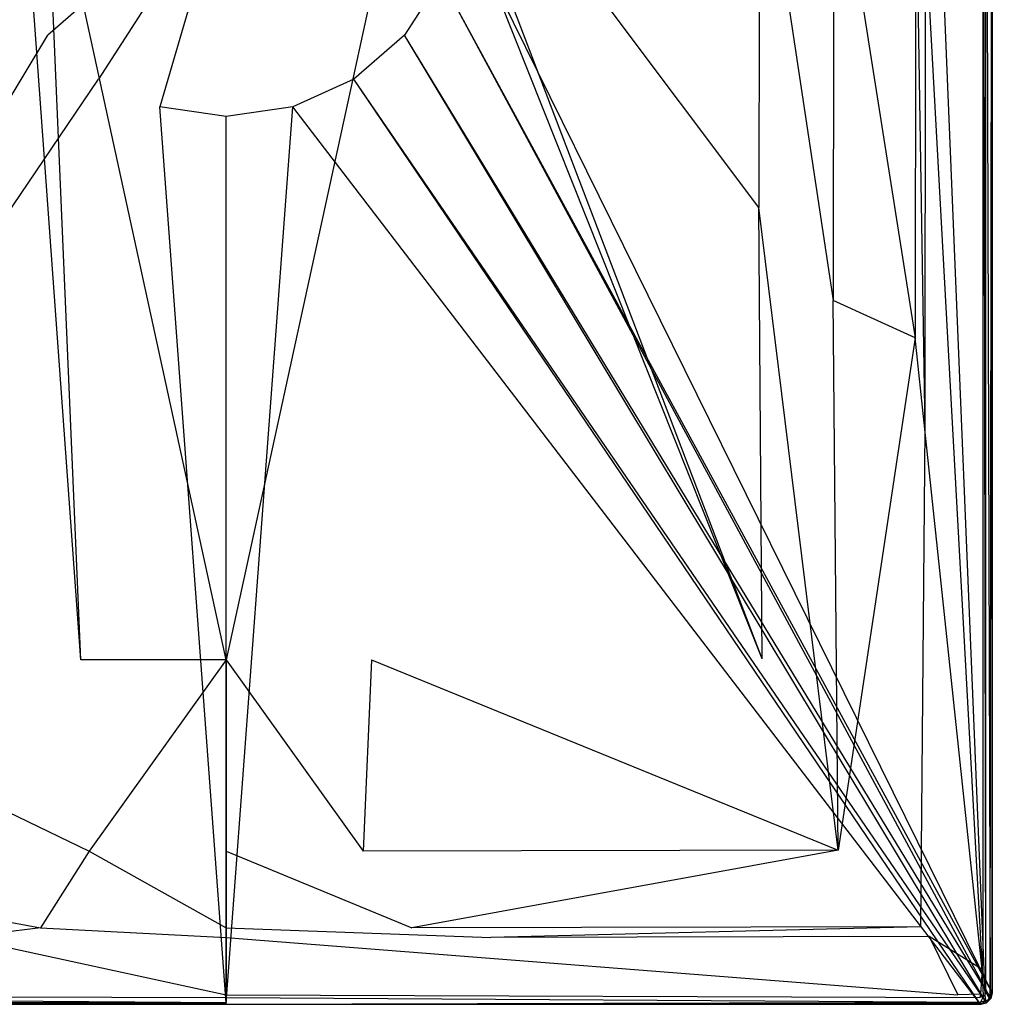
# Model space of a CAD drawing. Extents: x 0 to 0.8, y -0.8 to 0.
# Tile 2 of 7: x 0.292 to 0.8, y -0.8 to -0.286. Entities that reach past the tile are written whole.
import ezdxf

# ---------------------------------------------------------------- set-up
doc = ezdxf.new("R2010")
doc.units = 0
doc.layers.add('L0_WANNE_N_UDA8080ARA148V___0__', color=7, linetype='CONTINUOUS')

msp = doc.modelspace()

# ---------------------------------------------------------------- linework, layer by layer
at = {"layer": 'L0_WANNE_N_UDA8080ARA148V___0__', "color": 8}
for points, invisible_edges in [([(0.799483, -0.793049), (0.522017, -0.230664), (0.799501, -0.011176), (0.799483, -0.793049)], 14), ([(0.765069, -0.043614, 0.048), (0.795081, -0.768866, 0.048), (0.795081, -0.012615, 0.048), (0.765069, -0.043614, 0.048)], 14), ([(0.795081, -0.012615, 0.048), (0.7965, -0.793539, 0.048), (0.7965, -0.011237, 0.048), (0.795081, -0.012615, 0.048)], 14), ([(0.7965, -0.793539, 0.048), (0.795081, -0.012615, 0.048), (0.795081, -0.768866, 0.048), (0.7965, -0.793539, 0.048)], 13), ([(0.7965, -0.011237, 0.048), (0.798963, -0.793863, 0.046972), (0.798963, -0.010917, 0.046972), (0.7965, -0.011237, 0.048)], 14), ([(0.798963, -0.793863, 0.046972), (0.7965, -0.011237, 0.048), (0.7965, -0.793539, 0.048), (0.798963, -0.793863, 0.046972)], 13), ([(0.8, -0.010782, 0.04449), (0.798963, -0.793863, 0.046972), (0.8, -0.794, 0.04449), (0.8, -0.010782, 0.04449)], 13), ([(0.798963, -0.793863, 0.046972), (0.8, -0.010782, 0.04449), (0.798963, -0.010917, 0.046972), (0.798963, -0.793863, 0.046972)], 14), ([(0.799501, -0.011176), (0.8, -0.794), (0.799483, -0.793049), (0.799501, -0.011176)], 13), ([(0.8, -0.794), (0.799501, -0.011176), (0.8, -0.010782), (0.8, -0.794)], 14), ([(0.8, -0.010782), (0.8, -0.794, 0.000754), (0.8, -0.794), (0.8, -0.010782)], 13), ([(0.8, -0.794, 0.000754), (0.8, -0.010782), (0.8, -0.010782, 0.000754), (0.8, -0.794, 0.000754)], 14), ([(0.8, -0.794, 0.000754), (0.8, -0.010782, 0.043337), (0.8, -0.794, 0.043337), (0.8, -0.794, 0.000754)], 13), ([(0.8, -0.010782, 0.043337), (0.8, -0.794, 0.000754), (0.8, -0.010782, 0.000754), (0.8, -0.010782, 0.043337)], 14), ([(0.8, -0.010782, 0.043337), (0.8, -0.794, 0.04449), (0.8, -0.794, 0.043337), (0.8, -0.010782, 0.043337)], 13), ([(0.8, -0.794, 0.04449), (0.8, -0.010782, 0.043337), (0.8, -0.010782, 0.04449), (0.8, -0.794, 0.04449)], 14), ([(0.795081, -0.768866, 0.048), (0.765069, -0.043614, 0.048), (0.765069, -0.24239, 0.048), (0.795081, -0.768866, 0.048)], 13), ([(0.678016, -0.383881, 0.0464), (0.509949, -0.159739, 0.039572), (0.509301, -0.172786, 0.039587), (0.678016, -0.383881, 0.0464)], 14), ([(0.67844, -0.177831, 0.046396), (0.509949, -0.159739, 0.039572), (0.678016, -0.383881, 0.0464), (0.67844, -0.177831, 0.046396)], 14), ([(0.292733, -0.185862, 0.039605), (0.290699, -0.172786, 0.039587), (0.12022, -0.619586, 0.046404), (0.292733, -0.185862, 0.039605)], 14), ([(0.67978, -0.619586, 0.046404), (0.509301, -0.172786, 0.039587), (0.507267, -0.185862, 0.039605), (0.67978, -0.619586, 0.046404)], 14), ([(0.67978, -0.619586, 0.046404), (0.678016, -0.383881, 0.0464), (0.509301, -0.172786, 0.039587), (0.67978, -0.619586, 0.046404)], 14), ([(0.716887, -0.432516, 0.047969), (0.67844, -0.177831, 0.046396), (0.678016, -0.383881, 0.0464), (0.716887, -0.432516, 0.047969)], 13), ([(0.67844, -0.177831, 0.046396), (0.716887, -0.432516, 0.047969), (0.71726, -0.182, 0.047968), (0.67844, -0.177831, 0.046396)], 14), ([(0.759639, -0.452022, 0.048), (0.71726, -0.182, 0.047968), (0.716887, -0.432516, 0.047969), (0.759639, -0.452022, 0.048)], 13), ([(0.71726, -0.182, 0.047968), (0.759639, -0.452022, 0.048), (0.76, -0.20442, 0.048), (0.71726, -0.182, 0.047968)], 14), ([(0.324162, -0.620064, 0.046418), (0.292733, -0.185862, 0.039605), (0.12022, -0.619586, 0.046404), (0.324162, -0.620064, 0.046418)], 14), ([(0.324162, -0.620064, 0.046418), (0.305575, -0.186385, 0.039676), (0.292733, -0.185862, 0.039605), (0.324162, -0.620064, 0.046418)], 14), ([(0.4, -0.620064, 0.0464), (0.305575, -0.186385, 0.039676), (0.324162, -0.620064, 0.046418), (0.4, -0.620064, 0.0464)], 14), ([(0.4, -0.186385, 0.039602), (0.305575, -0.186385, 0.039676), (0.4, -0.620064, 0.0464), (0.4, -0.186385, 0.039602)], 14), ([(0.494425, -0.186385, 0.039676), (0.4, -0.186385, 0.039602), (0.4, -0.620064, 0.0464), (0.494425, -0.186385, 0.039676)], 14), ([(0.494425, -0.186385, 0.039676), (0.4, -0.620064, 0.0464), (0.475838, -0.620064, 0.046418), (0.494425, -0.186385, 0.039676)], 14), ([(0.507267, -0.185862, 0.039605), (0.494425, -0.186385, 0.039676), (0.475838, -0.620064, 0.046418), (0.507267, -0.185862, 0.039605)], 14), ([(0.67978, -0.619586, 0.046404), (0.507267, -0.185862, 0.039605), (0.475838, -0.620064, 0.046418), (0.67978, -0.619586, 0.046404)], 14), ([(0.764697, -0.49968, 0.048), (0.76, -0.20442, 0.048), (0.759639, -0.452022, 0.048), (0.764697, -0.49968, 0.048)], 13), ([(0.76, -0.20442, 0.048), (0.764697, -0.49968, 0.048), (0.765069, -0.24239, 0.048), (0.76, -0.20442, 0.048)], 14), ([(0.4, -0.213121), (0.306837, -0.293847), (0.287868, -0.26433), (0.4, -0.213121)], 14), ([(0.4, -0.213121), (0.333354, -0.316824), (0.306837, -0.293847), (0.4, -0.213121)], 14), ([(0.4, -0.213121), (0.36527, -0.331399), (0.333354, -0.316824), (0.4, -0.213121)], 14), ([(0.4, -0.336393), (0.36527, -0.331399), (0.4, -0.213121), (0.4, -0.336393)], 14), ([(0.43473, -0.331399), (0.4, -0.336393), (0.4, -0.213121), (0.43473, -0.331399)], 14), ([(0.512132, -0.26433), (0.493163, -0.293847), (0.4, -0.213121), (0.512132, -0.26433)], 14), ([(0.493163, -0.293847), (0.466646, -0.316824), (0.4, -0.213121), (0.493163, -0.293847)], 14), ([(0.466646, -0.316824), (0.43473, -0.331399), (0.4, -0.213121), (0.466646, -0.316824)], 14), ([(0.522017, -0.230664), (0.799483, -0.793049), (0.512132, -0.26433), (0.522017, -0.230664)], 13), ([(0.794642, -0.781846, 0.048), (0.765069, -0.24239, 0.048), (0.764697, -0.49968, 0.048), (0.794642, -0.781846, 0.048)], 13), ([(0.765069, -0.24239, 0.048), (0.794642, -0.781846, 0.048), (0.795081, -0.768866, 0.048), (0.765069, -0.24239, 0.048)], 14), ([(0.001353, -0.796096), (0.287868, -0.26433), (0.306837, -0.293847), (0.001353, -0.796096)], 14), ([(0.512132, -0.26433), (0.798647, -0.796096), (0.493163, -0.293847), (0.512132, -0.26433)], 13), ([(0.798647, -0.796096), (0.512132, -0.26433), (0.799483, -0.793049), (0.798647, -0.796096)], 14), ([(0.306837, -0.293847), (0.003593, -0.79833), (0.001353, -0.796096), (0.306837, -0.293847)], 13), ([(0.003593, -0.79833), (0.306837, -0.293847), (0.333354, -0.316824), (0.003593, -0.79833)], 14), ([(0.493163, -0.293847), (0.796407, -0.79833), (0.466646, -0.316824), (0.493163, -0.293847)], 13), ([(0.796407, -0.79833), (0.493163, -0.293847), (0.798647, -0.796096), (0.796407, -0.79833)], 14), ([(0.333354, -0.316824), (0.006645, -0.799159), (0.003593, -0.79833), (0.333354, -0.316824)], 13), ([(0.006645, -0.799159), (0.333354, -0.316824), (0.36527, -0.331399), (0.006645, -0.799159)], 14), ([(0.466646, -0.316824), (0.793355, -0.799159), (0.43473, -0.331399), (0.466646, -0.316824)], 13), ([(0.793355, -0.799159), (0.466646, -0.316824), (0.796407, -0.79833), (0.793355, -0.799159)], 14), ([(0.36527, -0.331399), (0.4, -0.799167), (0.006645, -0.799159), (0.36527, -0.331399)], 13), ([(0.4, -0.799167), (0.36527, -0.331399), (0.4, -0.336393), (0.4, -0.799167)], 14), ([(0.43473, -0.331399), (0.4, -0.799167), (0.4, -0.336393), (0.43473, -0.331399)], 13), ([(0.4, -0.799167), (0.43473, -0.331399), (0.793355, -0.799159), (0.4, -0.799167)], 14), ([(0.719526, -0.719515, 0.04797), (0.678016, -0.383881, 0.0464), (0.67978, -0.619586, 0.046404), (0.719526, -0.719515, 0.04797)], 14), ([(0.719526, -0.719515, 0.04797), (0.716887, -0.432516, 0.047969), (0.678016, -0.383881, 0.0464), (0.719526, -0.719515, 0.04797)], 14), ([(0.719526, -0.719515, 0.04797), (0.759639, -0.452022, 0.048), (0.716887, -0.432516, 0.047969), (0.719526, -0.719515, 0.04797)], 13), ([(0.759639, -0.452022, 0.048), (0.719526, -0.719515, 0.04797), (0.762573, -0.759538, 0.048), (0.759639, -0.452022, 0.048)], 14), ([(0.762573, -0.759538, 0.048), (0.764697, -0.49968, 0.048), (0.759639, -0.452022, 0.048), (0.762573, -0.759538, 0.048)], 13), ([(0.764697, -0.49968, 0.048), (0.762573, -0.759538, 0.048), (0.767102, -0.764609, 0.048), (0.764697, -0.49968, 0.048)], 14), ([(0.767102, -0.764609, 0.048), (0.794642, -0.781846, 0.048), (0.764697, -0.49968, 0.048), (0.767102, -0.764609, 0.048)], 13), ([(0.328444, -0.719982, 0.047971), (0.12022, -0.619586, 0.046404), (0.080474, -0.719515, 0.04797), (0.328444, -0.719982, 0.047971)], 13), ([(0.12022, -0.619586, 0.046404), (0.328444, -0.719982, 0.047971), (0.324162, -0.620064, 0.046418), (0.12022, -0.619586, 0.046404)], 14), ([(0.328444, -0.719982, 0.047971), (0.4, -0.620064, 0.0464), (0.324162, -0.620064, 0.046418), (0.328444, -0.719982, 0.047971)], 13), ([(0.4, -0.620064, 0.0464), (0.328444, -0.719982, 0.047971), (0.4, -0.719982, 0.047966), (0.4, -0.620064, 0.0464)], 14), ([(0.471556, -0.719982, 0.047971), (0.4, -0.620064, 0.0464), (0.4, -0.719982, 0.047966), (0.471556, -0.719982, 0.047971)], 13), ([(0.4, -0.620064, 0.0464), (0.471556, -0.719982, 0.047971), (0.475838, -0.620064, 0.046418), (0.4, -0.620064, 0.0464)], 14), ([(0.719526, -0.719515, 0.04797), (0.475838, -0.620064, 0.046418), (0.471556, -0.719982, 0.047971), (0.719526, -0.719515, 0.04797)], 13), ([(0.475838, -0.620064, 0.046418), (0.719526, -0.719515, 0.04797), (0.67978, -0.619586, 0.046404), (0.475838, -0.620064, 0.046418)], 14), ([(0.303071, -0.76, 0.048), (0.080474, -0.719515, 0.04797), (0.037427, -0.759538, 0.048), (0.303071, -0.76, 0.048)], 13), ([(0.080474, -0.719515, 0.04797), (0.303071, -0.76, 0.048), (0.328444, -0.719982, 0.047971), (0.080474, -0.719515, 0.04797)], 14), ([(0.496929, -0.76, 0.048), (0.719526, -0.719515, 0.04797), (0.471556, -0.719982, 0.047971), (0.496929, -0.76, 0.048)], 13), ([(0.719526, -0.719515, 0.04797), (0.496929, -0.76, 0.048), (0.762573, -0.759538, 0.048), (0.719526, -0.719515, 0.04797)], 14), ([(0.4, -0.76, 0.048), (0.328444, -0.719982, 0.047971), (0.303071, -0.76, 0.048), (0.4, -0.76, 0.048)], 13), ([(0.328444, -0.719982, 0.047971), (0.4, -0.76, 0.048), (0.4, -0.719982, 0.047966), (0.328444, -0.719982, 0.047971)], 14), ([(0.496929, -0.76, 0.048), (0.4, -0.719982, 0.047966), (0.4, -0.76, 0.048), (0.496929, -0.76, 0.048)], 13), ([(0.4, -0.719982, 0.047966), (0.496929, -0.76, 0.048), (0.471556, -0.719982, 0.047971), (0.4, -0.719982, 0.047966)], 14), ([(0.037427, -0.759538, 0.048), (0.261879, -0.765069, 0.048), (0.303071, -0.76, 0.048), (0.037427, -0.759538, 0.048)], 14), ([(0.4, -0.765069, 0.048), (0.303071, -0.76, 0.048), (0.261879, -0.765069, 0.048), (0.4, -0.765069, 0.048)], 13), ([(0.303071, -0.76, 0.048), (0.4, -0.765069, 0.048), (0.4, -0.76, 0.048), (0.303071, -0.76, 0.048)], 14), ([(0.538121, -0.765069, 0.048), (0.4, -0.76, 0.048), (0.4, -0.765069, 0.048), (0.538121, -0.765069, 0.048)], 13), ([(0.4, -0.76, 0.048), (0.538121, -0.765069, 0.048), (0.496929, -0.76, 0.048), (0.4, -0.76, 0.048)], 14), ([(0.538121, -0.765069, 0.048), (0.762573, -0.759538, 0.048), (0.496929, -0.76, 0.048), (0.538121, -0.765069, 0.048)], 13), ([(0.762573, -0.759538, 0.048), (0.538121, -0.765069, 0.048), (0.767102, -0.764609, 0.048), (0.762573, -0.759538, 0.048)], 14), ([(0.4, -0.795081, 0.048), (0.261879, -0.765069, 0.048), (0.017993, -0.795081, 0.048), (0.4, -0.795081, 0.048)], 13), ([(0.261879, -0.765069, 0.048), (0.4, -0.795081, 0.048), (0.4, -0.765069, 0.048), (0.261879, -0.765069, 0.048)], 14), ([(0.782007, -0.795081, 0.048), (0.4, -0.765069, 0.048), (0.4, -0.795081, 0.048), (0.782007, -0.795081, 0.048)], 13), ([(0.4, -0.765069, 0.048), (0.782007, -0.795081, 0.048), (0.538121, -0.765069, 0.048), (0.4, -0.765069, 0.048)], 14), ([(0.782007, -0.795081, 0.048), (0.767102, -0.764609, 0.048), (0.538121, -0.765069, 0.048), (0.782007, -0.795081, 0.048)], 13), ([(0.794642, -0.781846, 0.048), (0.767102, -0.764609, 0.048), (0.79392, -0.794638, 0.048), (0.794642, -0.781846, 0.048)], 14), ([(0.767102, -0.764609, 0.048), (0.782007, -0.795081, 0.048), (0.79392, -0.794638, 0.048), (0.767102, -0.764609, 0.048)], 14), ([(0.796058, -0.795188, 0.048), (0.795081, -0.768866, 0.048), (0.794642, -0.781846, 0.048), (0.796058, -0.795188, 0.048)], 13), ([(0.795081, -0.768866, 0.048), (0.796058, -0.795188, 0.048), (0.7965, -0.793539, 0.048), (0.795081, -0.768866, 0.048)], 14), ([(0.795188, -0.796058, 0.048), (0.794642, -0.781846, 0.048), (0.79392, -0.794638, 0.048), (0.795188, -0.796058, 0.048)], 13), ([(0.794642, -0.781846, 0.048), (0.795188, -0.796058, 0.048), (0.796058, -0.795188, 0.048), (0.794642, -0.781846, 0.048)], 14), ([(0.4, -0.798975, 0.046972), (0.006461, -0.7965, 0.048), (0.006137, -0.798963, 0.046972), (0.4, -0.798975, 0.046972)], 13), ([(0.4, -0.7965, 0.048), (0.017993, -0.795081, 0.048), (0.006461, -0.7965, 0.048), (0.4, -0.7965, 0.048)], 13), ([(0.006461, -0.7965, 0.048), (0.4, -0.798975, 0.046972), (0.4, -0.7965, 0.048), (0.006461, -0.7965, 0.048)], 14), ([(0.017993, -0.795081, 0.048), (0.4, -0.7965, 0.048), (0.4, -0.795081, 0.048), (0.017993, -0.795081, 0.048)], 14), ([(0.793539, -0.7965, 0.048), (0.4, -0.795081, 0.048), (0.4, -0.7965, 0.048), (0.793539, -0.7965, 0.048)], 13), ([(0.4, -0.795081, 0.048), (0.793539, -0.7965, 0.048), (0.782007, -0.795081, 0.048), (0.4, -0.795081, 0.048)], 14), ([(0.793863, -0.798963, 0.046972), (0.4, -0.7965, 0.048), (0.4, -0.798975, 0.046972), (0.793863, -0.798963, 0.046972)], 13), ([(0.4, -0.7965, 0.048), (0.793863, -0.798963, 0.046972), (0.793539, -0.7965, 0.048), (0.4, -0.7965, 0.048)], 14), ([(0.793539, -0.7965, 0.048), (0.79392, -0.794638, 0.048), (0.782007, -0.795081, 0.048), (0.793539, -0.7965, 0.048)], 13), ([(0.79392, -0.794638, 0.048), (0.793539, -0.7965, 0.048), (0.795188, -0.796058, 0.048), (0.79392, -0.794638, 0.048)], 14), ([(0.793863, -0.798963, 0.046972), (0.795188, -0.796058, 0.048), (0.793539, -0.7965, 0.048), (0.793863, -0.798963, 0.046972)], 13), ([(0.795188, -0.796058, 0.048), (0.793863, -0.798963, 0.046972), (0.796444, -0.798234, 0.046972), (0.795188, -0.796058, 0.048)], 14), ([(0.796444, -0.798234, 0.046972), (0.796058, -0.795188, 0.048), (0.795188, -0.796058, 0.048), (0.796444, -0.798234, 0.046972)], 13), ([(0.798234, -0.796444, 0.046972), (0.7965, -0.793539, 0.048), (0.796058, -0.795188, 0.048), (0.798234, -0.796444, 0.046972)], 13), ([(0.796058, -0.795188, 0.048), (0.796444, -0.798234, 0.046972), (0.798234, -0.796444, 0.046972), (0.796058, -0.795188, 0.048)], 14), ([(0.798647, -0.796096), (0.797, -0.799196), (0.796407, -0.79833), (0.798647, -0.796096)], 13), ([(0.796444, -0.798234, 0.046972), (0.799196, -0.797, 0.04449), (0.798234, -0.796444, 0.046972), (0.796444, -0.798234, 0.046972)], 14), ([(0.7965, -0.793539, 0.048), (0.798234, -0.796444, 0.046972), (0.798963, -0.793863, 0.046972), (0.7965, -0.793539, 0.048)], 14), ([(0.797, -0.799196), (0.798647, -0.796096), (0.799196, -0.797), (0.797, -0.799196)], 14), ([(0.798963, -0.793863, 0.046972), (0.798234, -0.796444, 0.046972), (0.8, -0.794, 0.04449), (0.798963, -0.793863, 0.046972)], 14), ([(0.8, -0.794, 0.04449), (0.798234, -0.796444, 0.046972), (0.799196, -0.797, 0.04449), (0.8, -0.794, 0.04449)], 14), ([(0.799483, -0.793049), (0.799196, -0.797), (0.798647, -0.796096), (0.799483, -0.793049)], 13), ([(0.799196, -0.797), (0.799483, -0.793049), (0.8, -0.794), (0.799196, -0.797)], 14), ([(0.8, -0.794), (0.799196, -0.797, 0.000754), (0.799196, -0.797), (0.8, -0.794)], 13), ([(0.799196, -0.797, 0.000754), (0.8, -0.794), (0.8, -0.794, 0.000754), (0.799196, -0.797, 0.000754)], 14), ([(0.799196, -0.797, 0.000754), (0.8, -0.794, 0.043337), (0.799196, -0.797, 0.043337), (0.799196, -0.797, 0.000754)], 13), ([(0.8, -0.794, 0.043337), (0.799196, -0.797, 0.000754), (0.8, -0.794, 0.000754), (0.8, -0.794, 0.043337)], 14), ([(0.8, -0.794, 0.043337), (0.799196, -0.797, 0.04449), (0.799196, -0.797, 0.043337), (0.8, -0.794, 0.043337)], 13), ([(0.799196, -0.797, 0.04449), (0.8, -0.794, 0.043337), (0.8, -0.794, 0.04449), (0.799196, -0.797, 0.04449)], 14), ([(0.006, -0.8, 0.04449), (0.4, -0.798975, 0.046972), (0.006137, -0.798963, 0.046972), (0.006, -0.8, 0.04449)], 14), ([(0.4, -0.798975, 0.046972), (0.006, -0.8, 0.04449), (0.4, -0.8, 0.04449), (0.4, -0.798975, 0.046972)], 13), ([(0.006645, -0.799159), (0.4, -0.8), (0.006, -0.8), (0.006645, -0.799159)], 13), ([(0.4, -0.8, 0.000754), (0.006, -0.8), (0.4, -0.8), (0.4, -0.8, 0.000754)], 13), ([(0.006, -0.8), (0.4, -0.8, 0.000754), (0.006, -0.8, 0.000754), (0.006, -0.8)], 14), ([(0.4, -0.8, 0.04449), (0.006, -0.8, 0.043337), (0.4, -0.8, 0.043337), (0.4, -0.8, 0.04449)], 13), ([(0.006, -0.8, 0.043337), (0.4, -0.8, 0.04449), (0.006, -0.8, 0.04449), (0.006, -0.8, 0.043337)], 14), ([(0.4, -0.8, 0.043337), (0.006, -0.8, 0.000754), (0.4, -0.8, 0.000754), (0.4, -0.8, 0.043337)], 13), ([(0.006, -0.8, 0.000754), (0.4, -0.8, 0.043337), (0.006, -0.8, 0.043337), (0.006, -0.8, 0.000754)], 14), ([(0.4, -0.8), (0.006645, -0.799159), (0.4, -0.799167), (0.4, -0.8)], 14), ([(0.793863, -0.798963, 0.046972), (0.4, -0.8, 0.04449), (0.794, -0.8, 0.04449), (0.793863, -0.798963, 0.046972)], 13), ([(0.4, -0.8, 0.04449), (0.793863, -0.798963, 0.046972), (0.4, -0.798975, 0.046972), (0.4, -0.8, 0.04449)], 14), ([(0.793355, -0.799159), (0.4, -0.8), (0.4, -0.799167), (0.793355, -0.799159)], 13), ([(0.4, -0.8), (0.793355, -0.799159), (0.794, -0.8), (0.4, -0.8)], 14), ([(0.794, -0.8, 0.000754), (0.4, -0.8), (0.794, -0.8), (0.794, -0.8, 0.000754)], 13), ([(0.4, -0.8), (0.794, -0.8, 0.000754), (0.4, -0.8, 0.000754), (0.4, -0.8)], 14), ([(0.794, -0.8, 0.04449), (0.4, -0.8, 0.043337), (0.794, -0.8, 0.043337), (0.794, -0.8, 0.04449)], 13), ([(0.4, -0.8, 0.043337), (0.794, -0.8, 0.04449), (0.4, -0.8, 0.04449), (0.4, -0.8, 0.043337)], 14), ([(0.794, -0.8, 0.043337), (0.4, -0.8, 0.000754), (0.794, -0.8, 0.000754), (0.794, -0.8, 0.043337)], 13), ([(0.4, -0.8, 0.000754), (0.794, -0.8, 0.043337), (0.4, -0.8, 0.043337), (0.4, -0.8, 0.000754)], 14), ([(0.796407, -0.79833), (0.794, -0.8), (0.793355, -0.799159), (0.796407, -0.79833)], 13), ([(0.796444, -0.798234, 0.046972), (0.793863, -0.798963, 0.046972), (0.797, -0.799196, 0.04449), (0.796444, -0.798234, 0.046972)], 14), ([(0.793863, -0.798963, 0.046972), (0.794, -0.8, 0.04449), (0.797, -0.799196, 0.04449), (0.793863, -0.798963, 0.046972)], 14), ([(0.794, -0.8), (0.796407, -0.79833), (0.797, -0.799196), (0.794, -0.8)], 14), ([(0.797, -0.799196), (0.794, -0.8, 0.000754), (0.794, -0.8), (0.797, -0.799196)], 13), ([(0.794, -0.8, 0.000754), (0.797, -0.799196), (0.797, -0.799196, 0.000754), (0.794, -0.8, 0.000754)], 14), ([(0.797, -0.799196, 0.000754), (0.794, -0.8, 0.043337), (0.794, -0.8, 0.000754), (0.797, -0.799196, 0.000754)], 13), ([(0.794, -0.8, 0.043337), (0.797, -0.799196, 0.000754), (0.797, -0.799196, 0.043337), (0.794, -0.8, 0.043337)], 14), ([(0.797, -0.799196, 0.043337), (0.794, -0.8, 0.04449), (0.794, -0.8, 0.043337), (0.797, -0.799196, 0.043337)], 13), ([(0.794, -0.8, 0.04449), (0.797, -0.799196, 0.043337), (0.797, -0.799196, 0.04449), (0.794, -0.8, 0.04449)], 14), ([(0.799196, -0.797, 0.04449), (0.796444, -0.798234, 0.046972), (0.797, -0.799196, 0.04449), (0.799196, -0.797, 0.04449)], 13), ([(0.799196, -0.797, 0.000754), (0.797, -0.799196), (0.799196, -0.797), (0.799196, -0.797, 0.000754)], 13), ([(0.797, -0.799196), (0.799196, -0.797, 0.000754), (0.797, -0.799196, 0.000754), (0.797, -0.799196)], 14), ([(0.797, -0.799196, 0.000754), (0.799196, -0.797, 0.043337), (0.797, -0.799196, 0.043337), (0.797, -0.799196, 0.000754)], 13), ([(0.799196, -0.797, 0.043337), (0.797, -0.799196, 0.000754), (0.799196, -0.797, 0.000754), (0.799196, -0.797, 0.043337)], 14), ([(0.799196, -0.797, 0.04449), (0.797, -0.799196, 0.043337), (0.799196, -0.797, 0.043337), (0.799196, -0.797, 0.04449)], 13), ([(0.797, -0.799196, 0.043337), (0.799196, -0.797, 0.04449), (0.797, -0.799196, 0.04449), (0.797, -0.799196, 0.043337)], 14)]:
    msp.add_3dface(points, dxfattribs=dict(at, invisible_edges=invisible_edges))

doc.saveas('drawing.dxf')
